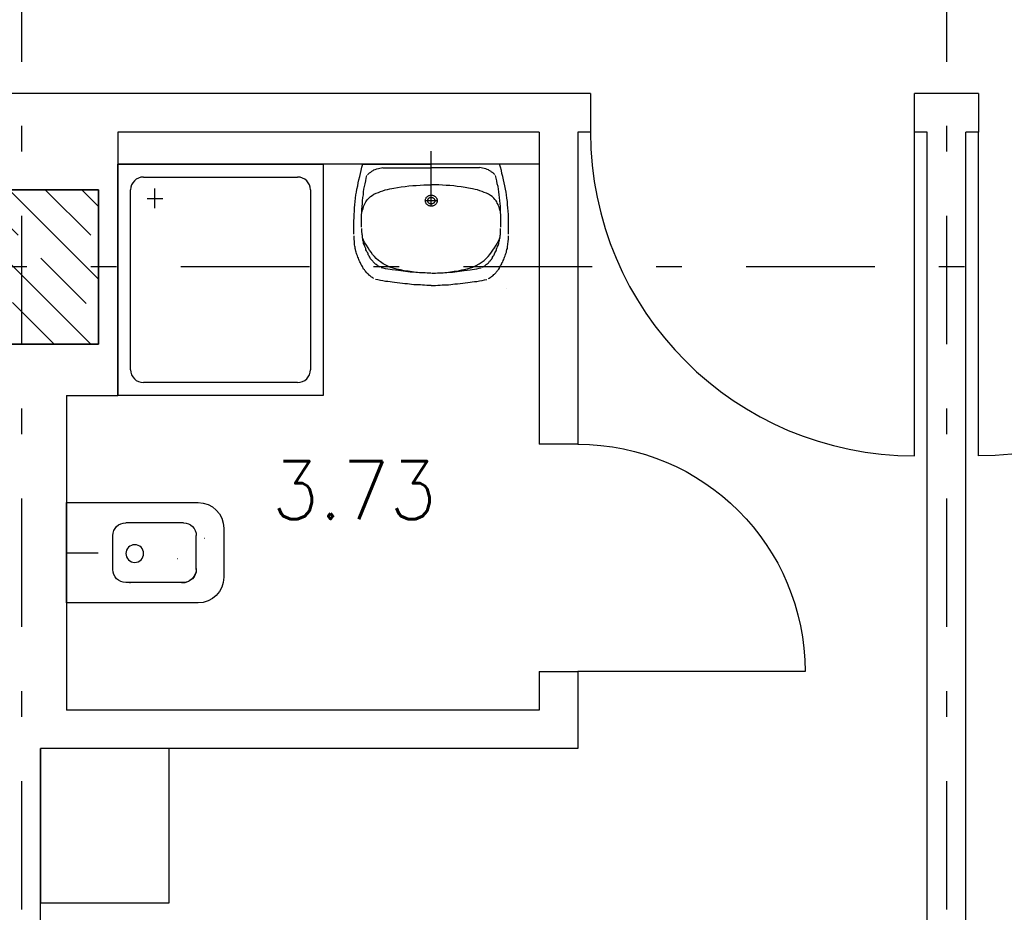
# Model space of a CAD drawing. Extents: x -1702.1 to -1638.5, y 1185.1 to 1220.8.
# Tile 16 of 50: x -1679.4 to -1675.6, y 1195.4 to 1198.9. Entities that reach past the tile are written whole.
import ezdxf
from ezdxf.enums import TextEntityAlignment as Align

# ---------------------------------------------------------------- set-up
doc = ezdxf.new("R2010")
doc.units = 0
doc.header["$MEASUREMENT"] = 0
doc.linetypes.add('DASHDOT', pattern=[1, 0.5, -0.25, 0, -0.25])
doc.linetypes.add('HIDDEN', pattern=[0.375, 0.25, -0.125])
doc.layers.get('0').update_dxf_attribs({"linetype": 'CONTINUOUS'})
for name, color, linetype in [('13', 94, 'CONTINUOUS'), ('18', 5, 'CONTINUOUS'), ('3', 6, 'CONTINUOUS'), ('45', 132, 'CONTINUOUS'), ('48', 33, 'CONTINUOUS'), ('54', 253, 'CONTINUOUS'), ('8', 1, 'CONTINUOUS')]:
    doc.layers.add(name, color=color, linetype=linetype)
doc.styles.add('ROMANS', font='ROMANS', dxfattribs={"height": 0.2})

msp = doc.modelspace()

# ---------------------------------------------------------------- linework, layer by layer
at = {"linetype": 'Continuous'}
for p, q in [((-1677.7816, 1198.16028, 0.21561), (-1677.7816, 1198.35284, 0.21561)), ((-1679.2016, 1196.78988, 0.21561), (-1679.07717, 1196.78988, 0.21561))]:
    msp.add_line(p, q, dxfattribs=at)
at = {"linetype": 'Continuous', "elevation": 0.21561}
msp.add_lwpolyline([(-1677.4876, 1197.81701), (-1677.4876, 1197.81701), (-1677.4876, 1197.81701), (-1677.4876, 1197.81701)], close=True, dxfattribs=at)
at = {"layer": '13', "linetype": 'Continuous'}
for p, q in [((-1677.1616, 1198.57739, 0.21561), (-1681.5916, 1198.57739, 0.21561)), ((-1675.6516, 1198.57739, 0.21561), (-1675.9016, 1198.57739, 0.21561)), ((-1679.0016, 1198.42739, 0.21561), (-1679.0016, 1197.40239, 0.21561)), ((-1677.3616, 1198.42739, 0.21561), (-1679.0016, 1198.42739, 0.21561)), ((-1677.3616, 1198.42739, 0.21561), (-1677.3616, 1197.21239, 0.21561)), ((-1677.1616, 1198.42739, 0.21561), (-1677.2116, 1198.42739, 0.21561)), ((-1677.2116, 1198.42739, 0.21561), (-1677.2116, 1197.21239, 0.21561)), ((-1675.8516, 1198.42739, 0.21561), (-1675.9016, 1198.42739, 0.21561)), ((-1675.8516, 1188.89239, 0.0206), (-1675.8516, 1198.42739, 0.0206)), ((-1675.7016, 1188.89239, 0.0206), (-1675.7016, 1198.42739, 0.0206)), ((-1675.6516, 1198.42739, 0.21561), (-1675.7016, 1198.42739, 0.21561)), ((-1677.3616, 1198.30239, 0.21561), (-1679.0016, 1198.30239, 0.21561)), ((-1679.2016, 1197.40239, 0.21561), (-1679.0016, 1197.40239, 0.21561)), ((-1679.2016, 1197.40239, 0.21561), (-1679.2016, 1196.17739, 0.21561)), ((-1677.3616, 1196.32739, 0.21561), (-1677.3616, 1196.17739, 0.21561)), ((-1677.2116, 1196.32739, 0.21561), (-1677.2116, 1196.02739, 0.21561)), ((-1677.3616, 1196.17739, 0.21561), (-1679.2016, 1196.17739, 0.21561)), ((-1679.3016, 1191.43276, 0.0206), (-1679.3016, 1196.02739, 0.0206)), ((-1677.2116, 1196.02739, 0.21561), (-1679.3016, 1196.02739, 0.21561))]:
    msp.add_line(p, q, dxfattribs=at)
at = {"layer": '13', "linetype": 'Continuous', "elevation": 0.21561}
for points in [[(-1677.1616, 1198.57739), (-1677.1616, 1198.42739), (-1677.1616, 1198.42739), (-1677.1616, 1198.42739)], [(-1675.9016, 1198.42739), (-1675.9016, 1198.42739), (-1675.9016, 1198.42739), (-1675.9016, 1198.57739)], [(-1675.6516, 1198.57739), (-1675.6516, 1198.42739), (-1675.6516, 1198.42739), (-1675.6516, 1198.42739)], [(-1677.2116, 1197.21239), (-1677.2116, 1197.21239), (-1677.2116, 1197.21239), (-1677.3616, 1197.21239)], [(-1677.3616, 1196.32739), (-1677.2116, 1196.32739), (-1677.2116, 1196.32739), (-1677.2116, 1196.32739)]]:
    msp.add_lwpolyline(points, dxfattribs=at)
at = {"layer": '18', "linetype": 'Continuous'}
for p, q in [((-1675.9016, 1197.16739, 0.21561), (-1675.9016, 1198.42739, 0.21561)), ((-1675.6516, 1197.16739, 0.21561), (-1675.6516, 1198.42739, 0.21561)), ((-1676.3266, 1196.32739, 0.21561), (-1677.2116, 1196.32739, 0.21561))]:
    msp.add_line(p, q, dxfattribs=at)
msp.add_arc((-1675.9016, 1198.42739, 0.215612), 1.26, 180, 270, dxfattribs=at)
at = {"layer": '18', "linetype": 'Continuous', "extrusion": (0, 0, -1)}
for centre, radius, start, end in [((1675.6516, 1198.42739, -0.215612), 1.26, 180, 270), ((1677.2116, 1196.32739, -0.215612), 0.885, 90, 180)]:
    msp.add_arc(centre, radius, start, end, dxfattribs=at)
at = {"layer": '3', "linetype": 'Continuous', "elevation": 0.0206}
for points in [[(-1679.0766, 1198.20239), (-1679.0766, 1197.60239), (-1679.6766, 1197.60239), (-1679.6766, 1198.20239)], [(-1679.6766, 1198.20239), (-1679.6766, 1197.60239), (-1679.0766, 1197.60239), (-1679.0766, 1198.20239)]]:
    msp.add_lwpolyline(points, close=True, dxfattribs=at)
at = {"layer": '45', "linetype": 'Continuous'}
for p, q in [((-1677.7816, 1198.33118, 0.21561), (-1677.78161, 1198.33118, 0.21561)), ((-1679.0016, 1197.40239, 0.21561), (-1679.0016, 1198.30239, 0.21561)), ((-1679.0016, 1198.30239, 0.21561), (-1678.2016, 1198.30239, 0.21561)), ((-1678.2016, 1198.30239, 0.21561), (-1678.2016, 1197.40239, 0.21561)), ((-1678.05476, 1198.27824, 0.21561), (-1678.05175, 1198.29032, 0.21561)), ((-1678.05175, 1198.29032, 0.21561), (-1678.04773, 1198.30239, 0.21561)), ((-1678.04773, 1198.30239, 0.21561), (-1677.7816, 1198.30239, 0.21561)), ((-1678.00455, 1198.2801, 0.21561), (-1677.99953, 1198.28196, 0.21561)), ((-1677.99953, 1198.28196, 0.21561), (-1677.9935, 1198.28474, 0.21561)), ((-1677.9935, 1198.28474, 0.21561), (-1677.98748, 1198.28567, 0.21561)), ((-1677.98748, 1198.28567, 0.21561), (-1677.98145, 1198.28753, 0.21561)), ((-1677.98145, 1198.28753, 0.21561), (-1677.97543, 1198.28846, 0.21561)), ((-1677.97543, 1198.28846, 0.21561), (-1677.9694, 1198.28939, 0.21561)), ((-1677.9694, 1198.28846, 0.21561), (-1677.7816, 1198.28846, 0.21561)), ((-1677.51545, 1198.30239, 0.21561), (-1677.7816, 1198.30239, 0.21561)), ((-1677.5938, 1198.28846, 0.21561), (-1677.7816, 1198.28846, 0.21561)), ((-1677.58777, 1198.28846, 0.21561), (-1677.5938, 1198.28939, 0.21561)), ((-1677.58174, 1198.28753, 0.21561), (-1677.58777, 1198.28846, 0.21561)), ((-1677.57571, 1198.28567, 0.21561), (-1677.58174, 1198.28753, 0.21561)), ((-1677.56968, 1198.28474, 0.21561), (-1677.57571, 1198.28567, 0.21561)), ((-1677.56367, 1198.28196, 0.21561), (-1677.56968, 1198.28474, 0.21561)), ((-1677.55864, 1198.2801, 0.21561), (-1677.56367, 1198.28196, 0.21561)), ((-1677.51144, 1198.29032, 0.21561), (-1677.51545, 1198.30239, 0.21561)), ((-1677.50843, 1198.27824, 0.21561), (-1677.51144, 1198.29032, 0.21561)), ((-1678.9016, 1198.25239, 0.21561), (-1678.3016, 1198.25239, 0.21561)), ((-1678.0658, 1198.22994, 0.21561), (-1678.0628, 1198.24202, 0.21561)), ((-1678.0628, 1198.24202, 0.21561), (-1678.05979, 1198.25409, 0.21561)), ((-1678.05979, 1198.25409, 0.21561), (-1678.05678, 1198.26617, 0.21561)), ((-1678.05678, 1198.26617, 0.21561), (-1678.05476, 1198.27824, 0.21561)), ((-1678.03669, 1198.23737, 0.21561), (-1678.03468, 1198.24852, 0.21561)), ((-1678.03468, 1198.24852, 0.21561), (-1678.03166, 1198.25874, 0.21561)), ((-1678.02966, 1198.26152, 0.21561), (-1678.02765, 1198.26339, 0.21561)), ((-1678.02765, 1198.26339, 0.21561), (-1678.02565, 1198.26525, 0.21561)), ((-1678.02565, 1198.26525, 0.21561), (-1678.02363, 1198.2671, 0.21561)), ((-1678.02363, 1198.2671, 0.21561), (-1678.02162, 1198.26895, 0.21561)), ((-1678.02162, 1198.26895, 0.21561), (-1678.01962, 1198.26988, 0.21561)), ((-1678.01962, 1198.26988, 0.21561), (-1678.0166, 1198.27174, 0.21561)), ((-1678.0166, 1198.27174, 0.21561), (-1678.01459, 1198.2736, 0.21561)), ((-1678.01459, 1198.2736, 0.21561), (-1678.01259, 1198.27545, 0.21561)), ((-1678.01259, 1198.27545, 0.21561), (-1678.00958, 1198.27638, 0.21561)), ((-1678.00958, 1198.27638, 0.21561), (-1678.00756, 1198.27824, 0.21561)), ((-1678.00756, 1198.27824, 0.21561), (-1678.00455, 1198.2801, 0.21561)), ((-1677.55563, 1198.27824, 0.21561), (-1677.55864, 1198.2801, 0.21561)), ((-1677.55362, 1198.27638, 0.21561), (-1677.55563, 1198.27824, 0.21561)), ((-1677.55061, 1198.27545, 0.21561), (-1677.55362, 1198.27638, 0.21561)), ((-1677.5486, 1198.2736, 0.21561), (-1677.55061, 1198.27545, 0.21561)), ((-1677.5466, 1198.27174, 0.21561), (-1677.5486, 1198.2736, 0.21561)), ((-1677.54358, 1198.26988, 0.21561), (-1677.5466, 1198.27174, 0.21561)), ((-1677.54157, 1198.26895, 0.21561), (-1677.54358, 1198.26988, 0.21561)), ((-1677.53956, 1198.2671, 0.21561), (-1677.54157, 1198.26895, 0.21561)), ((-1677.53755, 1198.26525, 0.21561), (-1677.53956, 1198.2671, 0.21561)), ((-1677.53554, 1198.26339, 0.21561), (-1677.53755, 1198.26525, 0.21561)), ((-1677.53354, 1198.26152, 0.21561), (-1677.53554, 1198.26339, 0.21561)), ((-1677.52851, 1198.24852, 0.21561), (-1677.53153, 1198.25874, 0.21561)), ((-1677.52651, 1198.23737, 0.21561), (-1677.52851, 1198.24852, 0.21561)), ((-1677.50642, 1198.26617, 0.21561), (-1677.50843, 1198.27824, 0.21561)), ((-1677.50341, 1198.25409, 0.21561), (-1677.50642, 1198.26617, 0.21561)), ((-1677.5004, 1198.24202, 0.21561), (-1677.50341, 1198.25409, 0.21561)), ((-1677.49739, 1198.22994, 0.21561), (-1677.5004, 1198.24202, 0.21561)), ((-1678.85761, 1198.13139, 0.21561), (-1678.85761, 1198.20739, 0.21561)), ((-1678.07284, 1198.19372, 0.21561), (-1678.07082, 1198.20579, 0.21561)), ((-1678.07082, 1198.20579, 0.21561), (-1678.06781, 1198.21787, 0.21561)), ((-1678.06781, 1198.21787, 0.21561), (-1678.0658, 1198.22994, 0.21561)), ((-1678.04472, 1198.19465, 0.21561), (-1678.04372, 1198.20487, 0.21561)), ((-1678.04372, 1198.20487, 0.21561), (-1678.04171, 1198.21601, 0.21561)), ((-1678.04171, 1198.21601, 0.21561), (-1678.03869, 1198.22623, 0.21561)), ((-1678.03869, 1198.22623, 0.21561), (-1678.03669, 1198.23737, 0.21561)), ((-1677.96136, 1198.20208, 0.21561), (-1677.95233, 1198.20394, 0.21561)), ((-1677.95233, 1198.20394, 0.21561), (-1677.94229, 1198.20672, 0.21561)), ((-1677.94229, 1198.20672, 0.21561), (-1677.92721, 1198.20951, 0.21561)), ((-1677.92721, 1198.20951, 0.21561), (-1677.91316, 1198.2123, 0.21561)), ((-1677.91316, 1198.2123, 0.21561), (-1677.89809, 1198.21415, 0.21561)), ((-1677.89809, 1198.21415, 0.21561), (-1677.88303, 1198.21601, 0.21561)), ((-1677.88303, 1198.21601, 0.21561), (-1677.86897, 1198.21787, 0.21561)), ((-1677.86897, 1198.21787, 0.21561), (-1677.85389, 1198.2188, 0.21561)), ((-1677.85389, 1198.2188, 0.21561), (-1677.83985, 1198.21973, 0.21561)), ((-1677.83985, 1198.21973, 0.21561), (-1677.82479, 1198.22066, 0.21561)), ((-1677.82479, 1198.22066, 0.21561), (-1677.81072, 1198.22158, 0.21561)), ((-1677.81072, 1198.22158, 0.21561), (-1677.79666, 1198.22251, 0.21561)), ((-1677.79666, 1198.22251, 0.21561), (-1677.7816, 1198.22251, 0.21561)), ((-1677.76653, 1198.22251, 0.21561), (-1677.7816, 1198.22251, 0.21561)), ((-1677.75247, 1198.22158, 0.21561), (-1677.76653, 1198.22251, 0.21561)), ((-1677.73841, 1198.22066, 0.21561), (-1677.75247, 1198.22158, 0.21561)), ((-1677.72334, 1198.21973, 0.21561), (-1677.73841, 1198.22066, 0.21561)), ((-1677.7093, 1198.2188, 0.21561), (-1677.72334, 1198.21973, 0.21561)), ((-1677.69423, 1198.21787, 0.21561), (-1677.7093, 1198.2188, 0.21561)), ((-1677.68016, 1198.21601, 0.21561), (-1677.69423, 1198.21787, 0.21561)), ((-1677.6651, 1198.21415, 0.21561), (-1677.68016, 1198.21601, 0.21561)), ((-1677.65003, 1198.2123, 0.21561), (-1677.6651, 1198.21415, 0.21561)), ((-1677.63598, 1198.20951, 0.21561), (-1677.65003, 1198.2123, 0.21561)), ((-1677.62091, 1198.20672, 0.21561), (-1677.63598, 1198.20951, 0.21561)), ((-1677.61087, 1198.20394, 0.21561), (-1677.62091, 1198.20672, 0.21561)), ((-1677.60183, 1198.20208, 0.21561), (-1677.61087, 1198.20394, 0.21561)), ((-1677.5245, 1198.22623, 0.21561), (-1677.52651, 1198.23737, 0.21561)), ((-1677.52148, 1198.21601, 0.21561), (-1677.5245, 1198.22623, 0.21561)), ((-1677.51947, 1198.20487, 0.21561), (-1677.52148, 1198.21601, 0.21561)), ((-1677.51847, 1198.19465, 0.21561), (-1677.51947, 1198.20487, 0.21561)), ((-1677.49538, 1198.21787, 0.21561), (-1677.49739, 1198.22994, 0.21561)), ((-1677.49237, 1198.20579, 0.21561), (-1677.49538, 1198.21787, 0.21561)), ((-1677.49036, 1198.19372, 0.21561), (-1677.49237, 1198.20579, 0.21561)), ((-1678.9516, 1197.50239, 0.21561), (-1678.9516, 1198.20239, 0.21561)), ((-1678.8876, 1198.16839, 0.21561), (-1678.8266, 1198.16839, 0.21561)), ((-1678.2516, 1198.20239, 0.21561), (-1678.2516, 1197.50239, 0.21561)), ((-1678.07786, 1198.1575, 0.21561), (-1678.07586, 1198.1705, 0.21561)), ((-1678.07586, 1198.1705, 0.21561), (-1678.07484, 1198.18257, 0.21561)), ((-1678.07484, 1198.18257, 0.21561), (-1678.07284, 1198.19372, 0.21561)), ((-1678.04875, 1198.16028, 0.21561), (-1678.04773, 1198.17236, 0.21561)), ((-1678.04773, 1198.17236, 0.21561), (-1678.04573, 1198.1835, 0.21561)), ((-1678.04573, 1198.1835, 0.21561), (-1678.04472, 1198.19465, 0.21561)), ((-1678.02966, 1198.16493, 0.21561), (-1678.02463, 1198.1705, 0.21561)), ((-1678.02463, 1198.1705, 0.21561), (-1678.01861, 1198.17607, 0.21561)), ((-1678.01861, 1198.17607, 0.21561), (-1678.01158, 1198.18072, 0.21561)), ((-1678.01158, 1198.18072, 0.21561), (-1678.00455, 1198.18536, 0.21561)), ((-1678.00455, 1198.18536, 0.21561), (-1677.99652, 1198.18908, 0.21561)), ((-1677.99652, 1198.18908, 0.21561), (-1677.98748, 1198.19279, 0.21561)), ((-1677.98748, 1198.19279, 0.21561), (-1677.97945, 1198.19652, 0.21561)), ((-1677.97945, 1198.19652, 0.21561), (-1677.9704, 1198.1993, 0.21561)), ((-1677.9704, 1198.1993, 0.21561), (-1677.96136, 1198.20208, 0.21561)), ((-1677.7816, 1198.14264, 0.21561), (-1677.7816, 1198.1835, 0.21561)), ((-1677.59278, 1198.1993, 0.21561), (-1677.60183, 1198.20208, 0.21561)), ((-1677.58375, 1198.19652, 0.21561), (-1677.59278, 1198.1993, 0.21561)), ((-1677.57571, 1198.19279, 0.21561), (-1677.58375, 1198.19652, 0.21561)), ((-1677.56668, 1198.18908, 0.21561), (-1677.57571, 1198.19279, 0.21561)), ((-1677.55864, 1198.18536, 0.21561), (-1677.56668, 1198.18908, 0.21561)), ((-1677.55161, 1198.18072, 0.21561), (-1677.55864, 1198.18536, 0.21561)), ((-1677.54458, 1198.17607, 0.21561), (-1677.55161, 1198.18072, 0.21561)), ((-1677.53855, 1198.1705, 0.21561), (-1677.54458, 1198.17607, 0.21561)), ((-1677.53354, 1198.16493, 0.21561), (-1677.53855, 1198.1705, 0.21561)), ((-1677.51747, 1198.1835, 0.21561), (-1677.51847, 1198.19465, 0.21561)), ((-1677.51545, 1198.17236, 0.21561), (-1677.51747, 1198.1835, 0.21561)), ((-1677.51445, 1198.16028, 0.21561), (-1677.51545, 1198.17236, 0.21561)), ((-1677.48835, 1198.18257, 0.21561), (-1677.49036, 1198.19372, 0.21561)), ((-1677.48734, 1198.1705, 0.21561), (-1677.48835, 1198.18257, 0.21561)), ((-1677.48533, 1198.1575, 0.21561), (-1677.48734, 1198.1705, 0.21561)), ((-1678.08088, 1198.11942, 0.21561), (-1678.07988, 1198.13242, 0.21561)), ((-1678.07988, 1198.13242, 0.21561), (-1678.07886, 1198.14449, 0.21561)), ((-1678.07886, 1198.14449, 0.21561), (-1678.07786, 1198.1575, 0.21561)), ((-1678.05175, 1198.12592, 0.21561), (-1678.05075, 1198.13799, 0.21561)), ((-1678.05075, 1198.13799, 0.21561), (-1678.04975, 1198.14914, 0.21561)), ((-1678.04975, 1198.14914, 0.21561), (-1678.04875, 1198.16028, 0.21561)), ((-1678.04875, 1198.12406, 0.21561), (-1678.04673, 1198.12963, 0.21561)), ((-1678.04673, 1198.12963, 0.21561), (-1678.04573, 1198.13521, 0.21561)), ((-1678.04573, 1198.13521, 0.21561), (-1678.04372, 1198.14078, 0.21561)), ((-1678.04372, 1198.14078, 0.21561), (-1678.04171, 1198.14542, 0.21561)), ((-1678.04171, 1198.14542, 0.21561), (-1678.03869, 1198.151, 0.21561)), ((-1678.03869, 1198.151, 0.21561), (-1678.03669, 1198.15564, 0.21561)), ((-1678.03669, 1198.15564, 0.21561), (-1678.03368, 1198.16028, 0.21561)), ((-1678.03368, 1198.16028, 0.21561), (-1678.02966, 1198.16493, 0.21561)), ((-1677.75649, 1198.16028, 0.21561), (-1677.8067, 1198.16028, 0.21561)), ((-1677.52951, 1198.16028, 0.21561), (-1677.53354, 1198.16493, 0.21561)), ((-1677.52651, 1198.15564, 0.21561), (-1677.52951, 1198.16028, 0.21561)), ((-1677.5245, 1198.151, 0.21561), (-1677.52651, 1198.15564, 0.21561)), ((-1677.52148, 1198.14542, 0.21561), (-1677.5245, 1198.151, 0.21561)), ((-1677.51947, 1198.14078, 0.21561), (-1677.52148, 1198.14542, 0.21561)), ((-1677.51747, 1198.13521, 0.21561), (-1677.51947, 1198.14078, 0.21561)), ((-1677.51646, 1198.12963, 0.21561), (-1677.51747, 1198.13521, 0.21561)), ((-1677.51445, 1198.12406, 0.21561), (-1677.51646, 1198.12963, 0.21561)), ((-1677.51345, 1198.14914, 0.21561), (-1677.51445, 1198.16028, 0.21561)), ((-1677.51244, 1198.13799, 0.21561), (-1677.51345, 1198.14914, 0.21561)), ((-1677.51144, 1198.12592, 0.21561), (-1677.51244, 1198.13799, 0.21561)), ((-1677.48432, 1198.14449, 0.21561), (-1677.48533, 1198.1575, 0.21561)), ((-1677.48332, 1198.13242, 0.21561), (-1677.48432, 1198.14449, 0.21561)), ((-1677.48231, 1198.11942, 0.21561), (-1677.48332, 1198.13242, 0.21561)), ((-1678.08289, 1198.08134, 0.21561), (-1678.08188, 1198.09341, 0.21561)), ((-1678.08188, 1198.10641, 0.21561), (-1678.08088, 1198.11942, 0.21561)), ((-1678.08188, 1198.09341, 0.21561), (-1678.08188, 1198.10641, 0.21561)), ((-1678.05276, 1198.10363, 0.21561), (-1678.05175, 1198.11477, 0.21561)), ((-1678.05276, 1198.10734, 0.21561), (-1678.05175, 1198.11291, 0.21561)), ((-1678.05276, 1198.09155, 0.21561), (-1678.05276, 1198.10363, 0.21561)), ((-1678.05276, 1198.08041, 0.21561), (-1678.05276, 1198.09155, 0.21561)), ((-1678.05175, 1198.11477, 0.21561), (-1678.05175, 1198.12592, 0.21561)), ((-1678.05175, 1198.11291, 0.21561), (-1678.05075, 1198.11849, 0.21561)), ((-1678.05075, 1198.11849, 0.21561), (-1678.04875, 1198.12406, 0.21561)), ((-1677.51244, 1198.11849, 0.21561), (-1677.51445, 1198.12406, 0.21561)), ((-1677.51144, 1198.11291, 0.21561), (-1677.51244, 1198.11849, 0.21561)), ((-1677.51144, 1198.11477, 0.21561), (-1677.51144, 1198.12592, 0.21561)), ((-1677.51044, 1198.10363, 0.21561), (-1677.51144, 1198.11477, 0.21561)), ((-1677.51044, 1198.10734, 0.21561), (-1677.51144, 1198.11291, 0.21561)), ((-1677.51044, 1198.09155, 0.21561), (-1677.51044, 1198.10363, 0.21561)), ((-1677.51044, 1198.08041, 0.21561), (-1677.51044, 1198.09155, 0.21561)), ((-1677.48131, 1198.10641, 0.21561), (-1677.48231, 1198.11942, 0.21561)), ((-1677.48131, 1198.09341, 0.21561), (-1677.48131, 1198.10641, 0.21561)), ((-1677.48031, 1198.08134, 0.21561), (-1677.48131, 1198.09341, 0.21561)), ((-1678.08289, 1198.06834, 0.21561), (-1678.08289, 1198.08134, 0.21561)), ((-1678.08289, 1198.05533, 0.21561), (-1678.08289, 1198.06834, 0.21561)), ((-1678.08289, 1198.04233, 0.21561), (-1678.08289, 1198.05533, 0.21561)), ((-1678.05276, 1198.06834, 0.21561), (-1678.05276, 1198.08041, 0.21561)), ((-1678.05276, 1198.05719, 0.21561), (-1678.05276, 1198.06834, 0.21561)), ((-1678.05175, 1198.04697, 0.21561), (-1678.05175, 1198.05161, 0.21561)), ((-1677.51144, 1198.04697, 0.21561), (-1677.51144, 1198.05161, 0.21561)), ((-1677.51044, 1198.06834, 0.21561), (-1677.51044, 1198.08041, 0.21561)), ((-1677.51044, 1198.05719, 0.21561), (-1677.51044, 1198.06834, 0.21561)), ((-1677.48031, 1198.06834, 0.21561), (-1677.48031, 1198.08134, 0.21561)), ((-1677.48031, 1198.05533, 0.21561), (-1677.48031, 1198.06834, 0.21561)), ((-1677.48031, 1198.04233, 0.21561), (-1677.48031, 1198.05533, 0.21561)), ((-1678.08289, 1198.03025, 0.21561), (-1678.08289, 1198.04233, 0.21561)), ((-1678.08188, 1198.01818, 0.21561), (-1678.08188, 1198.02375, 0.21561)), ((-1678.08188, 1198.01353, 0.21561), (-1678.08188, 1198.01818, 0.21561)), ((-1678.08188, 1198.00889, 0.21561), (-1678.08188, 1198.01353, 0.21561)), ((-1678.05175, 1198.04233, 0.21561), (-1678.05175, 1198.04697, 0.21561)), ((-1678.05175, 1198.03861, 0.21561), (-1678.05175, 1198.04233, 0.21561)), ((-1678.05075, 1198.03304, 0.21561), (-1678.05175, 1198.03861, 0.21561)), ((-1678.05075, 1198.02932, 0.21561), (-1678.05075, 1198.03304, 0.21561)), ((-1678.04975, 1198.02468, 0.21561), (-1678.05075, 1198.02932, 0.21561)), ((-1678.04975, 1198.02003, 0.21561), (-1678.04975, 1198.02468, 0.21561)), ((-1678.04875, 1198.01539, 0.21561), (-1678.04975, 1198.02003, 0.21561)), ((-1678.04472, 1198.0061, 0.21561), (-1678.04975, 1198.01632, 0.21561)), ((-1678.04773, 1198.01168, 0.21561), (-1678.04875, 1198.01539, 0.21561)), ((-1677.51847, 1198.0061, 0.21561), (-1677.51345, 1198.01632, 0.21561)), ((-1677.51545, 1198.01168, 0.21561), (-1677.51445, 1198.01539, 0.21561)), ((-1677.51445, 1198.01539, 0.21561), (-1677.51345, 1198.02003, 0.21561)), ((-1677.51345, 1198.02468, 0.21561), (-1677.51244, 1198.02932, 0.21561)), ((-1677.51345, 1198.02003, 0.21561), (-1677.51345, 1198.02468, 0.21561)), ((-1677.51244, 1198.03304, 0.21561), (-1677.51144, 1198.03861, 0.21561)), ((-1677.51244, 1198.02932, 0.21561), (-1677.51244, 1198.03304, 0.21561)), ((-1677.51144, 1198.04233, 0.21561), (-1677.51144, 1198.04697, 0.21561)), ((-1677.51144, 1198.03861, 0.21561), (-1677.51144, 1198.04233, 0.21561)), ((-1677.48131, 1198.01818, 0.21561), (-1677.48131, 1198.02375, 0.21561)), ((-1677.48131, 1198.01353, 0.21561), (-1677.48131, 1198.01818, 0.21561)), ((-1677.48131, 1198.00889, 0.21561), (-1677.48131, 1198.01353, 0.21561)), ((-1677.48031, 1198.03025, 0.21561), (-1677.48031, 1198.04233, 0.21561)), ((-1678.08088, 1198.00332, 0.21561), (-1678.08188, 1198.00889, 0.21561)), ((-1678.08088, 1197.99867, 0.21561), (-1678.08088, 1198.00332, 0.21561)), ((-1678.07988, 1197.99403, 0.21561), (-1678.08088, 1197.99867, 0.21561)), ((-1678.07988, 1197.98846, 0.21561), (-1678.07988, 1197.99403, 0.21561)), ((-1678.07886, 1197.98381, 0.21561), (-1678.07988, 1197.98846, 0.21561)), ((-1678.07786, 1197.97917, 0.21561), (-1678.07886, 1197.98381, 0.21561)), ((-1678.07786, 1197.97452, 0.21561), (-1678.07786, 1197.97917, 0.21561)), ((-1678.07586, 1197.96988, 0.21561), (-1678.07786, 1197.97452, 0.21561)), ((-1678.04773, 1198.00703, 0.21561), (-1678.04773, 1198.01168, 0.21561)), ((-1678.04573, 1198.00332, 0.21561), (-1678.04773, 1198.00703, 0.21561)), ((-1678.04472, 1197.99867, 0.21561), (-1678.04573, 1198.00332, 0.21561)), ((-1678.0397, 1197.99681, 0.21561), (-1678.04472, 1198.0061, 0.21561)), ((-1678.04472, 1197.99403, 0.21561), (-1678.04472, 1197.99867, 0.21561)), ((-1678.04272, 1197.99031, 0.21561), (-1678.04472, 1197.99403, 0.21561)), ((-1678.04171, 1197.98567, 0.21561), (-1678.04272, 1197.99031, 0.21561)), ((-1678.0397, 1197.98195, 0.21561), (-1678.04171, 1197.98567, 0.21561)), ((-1678.03368, 1197.9866, 0.21561), (-1678.0397, 1197.99681, 0.21561)), ((-1678.03769, 1197.97731, 0.21561), (-1678.0397, 1197.98195, 0.21561)), ((-1678.03569, 1197.97359, 0.21561), (-1678.03769, 1197.97731, 0.21561)), ((-1678.02765, 1197.97731, 0.21561), (-1678.03368, 1197.9866, 0.21561)), ((-1678.02162, 1197.96802, 0.21561), (-1678.02765, 1197.97731, 0.21561)), ((-1677.54157, 1197.96802, 0.21561), (-1677.53554, 1197.97731, 0.21561)), ((-1677.53554, 1197.97731, 0.21561), (-1677.52951, 1197.9866, 0.21561)), ((-1677.52951, 1197.9866, 0.21561), (-1677.5235, 1197.99681, 0.21561)), ((-1677.52751, 1197.97359, 0.21561), (-1677.5255, 1197.97731, 0.21561)), ((-1677.5255, 1197.97731, 0.21561), (-1677.5235, 1197.98195, 0.21561)), ((-1677.5235, 1197.99681, 0.21561), (-1677.51847, 1198.0061, 0.21561)), ((-1677.5235, 1197.98195, 0.21561), (-1677.52148, 1197.98567, 0.21561)), ((-1677.52148, 1197.98567, 0.21561), (-1677.52048, 1197.99031, 0.21561)), ((-1677.52048, 1197.99031, 0.21561), (-1677.51847, 1197.99403, 0.21561)), ((-1677.51847, 1197.99867, 0.21561), (-1677.51747, 1198.00332, 0.21561)), ((-1677.51847, 1197.99403, 0.21561), (-1677.51847, 1197.99867, 0.21561)), ((-1677.51747, 1198.00332, 0.21561), (-1677.51545, 1198.00703, 0.21561)), ((-1677.51545, 1198.00703, 0.21561), (-1677.51545, 1198.01168, 0.21561)), ((-1677.48734, 1197.96988, 0.21561), (-1677.48533, 1197.97452, 0.21561)), ((-1677.48533, 1197.97917, 0.21561), (-1677.48432, 1197.98381, 0.21561)), ((-1677.48533, 1197.97452, 0.21561), (-1677.48533, 1197.97917, 0.21561)), ((-1677.48432, 1197.98381, 0.21561), (-1677.48332, 1197.98846, 0.21561)), ((-1677.48332, 1197.99403, 0.21561), (-1677.48231, 1197.99867, 0.21561)), ((-1677.48332, 1197.98846, 0.21561), (-1677.48332, 1197.99403, 0.21561)), ((-1677.48231, 1198.00332, 0.21561), (-1677.48131, 1198.00889, 0.21561)), ((-1677.48231, 1197.99867, 0.21561), (-1677.48231, 1198.00332, 0.21561)), ((-1678.07484, 1197.96431, 0.21561), (-1678.07586, 1197.96988, 0.21561)), ((-1678.07384, 1197.95966, 0.21561), (-1678.07484, 1197.96431, 0.21561)), ((-1678.07182, 1197.95502, 0.21561), (-1678.07384, 1197.95966, 0.21561)), ((-1678.07082, 1197.95037, 0.21561), (-1678.07182, 1197.95502, 0.21561)), ((-1678.06881, 1197.94573, 0.21561), (-1678.07082, 1197.95037, 0.21561)), ((-1678.06681, 1197.94109, 0.21561), (-1678.06881, 1197.94573, 0.21561)), ((-1678.0648, 1197.93644, 0.21561), (-1678.06681, 1197.94109, 0.21561)), ((-1678.06381, 1197.9318, 0.21561), (-1678.0648, 1197.93644, 0.21561)), ((-1678.03569, 1197.96895, 0.21561), (-1678.03569, 1197.97359, 0.21561)), ((-1678.03368, 1197.96524, 0.21561), (-1678.03569, 1197.96895, 0.21561)), ((-1678.03166, 1197.96059, 0.21561), (-1678.03368, 1197.96524, 0.21561)), ((-1678.02866, 1197.95688, 0.21561), (-1678.03166, 1197.96059, 0.21561)), ((-1678.02765, 1197.95316, 0.21561), (-1678.02866, 1197.95688, 0.21561)), ((-1678.02665, 1197.94945, 0.21561), (-1678.02765, 1197.95316, 0.21561)), ((-1678.02463, 1197.94759, 0.21561), (-1678.02665, 1197.94945, 0.21561)), ((-1678.02263, 1197.94387, 0.21561), (-1678.02463, 1197.94759, 0.21561)), ((-1678.02062, 1197.94016, 0.21561), (-1678.02263, 1197.94387, 0.21561)), ((-1678.0156, 1197.95966, 0.21561), (-1678.02162, 1197.96802, 0.21561)), ((-1678.01962, 1197.9383, 0.21561), (-1678.02062, 1197.94016, 0.21561)), ((-1678.01761, 1197.93458, 0.21561), (-1678.01962, 1197.9383, 0.21561)), ((-1678.00958, 1197.9513, 0.21561), (-1678.0156, 1197.95966, 0.21561)), ((-1678.00255, 1197.94294, 0.21561), (-1678.00958, 1197.9513, 0.21561)), ((-1677.99552, 1197.93551, 0.21561), (-1678.00255, 1197.94294, 0.21561)), ((-1677.98748, 1197.92808, 0.21561), (-1677.99552, 1197.93551, 0.21561)), ((-1677.57571, 1197.92808, 0.21561), (-1677.56768, 1197.93551, 0.21561)), ((-1677.56768, 1197.93551, 0.21561), (-1677.56065, 1197.94294, 0.21561)), ((-1677.56065, 1197.94294, 0.21561), (-1677.55362, 1197.9513, 0.21561)), ((-1677.55362, 1197.9513, 0.21561), (-1677.5476, 1197.95966, 0.21561)), ((-1677.5476, 1197.95966, 0.21561), (-1677.54157, 1197.96802, 0.21561)), ((-1677.54558, 1197.93458, 0.21561), (-1677.54358, 1197.9383, 0.21561)), ((-1677.54358, 1197.9383, 0.21561), (-1677.54257, 1197.94016, 0.21561)), ((-1677.54257, 1197.94016, 0.21561), (-1677.54057, 1197.94387, 0.21561)), ((-1677.54057, 1197.94387, 0.21561), (-1677.53855, 1197.94759, 0.21561)), ((-1677.53855, 1197.94759, 0.21561), (-1677.53654, 1197.94945, 0.21561)), ((-1677.53654, 1197.94945, 0.21561), (-1677.53554, 1197.95316, 0.21561)), ((-1677.53554, 1197.95316, 0.21561), (-1677.53454, 1197.95688, 0.21561)), ((-1677.53454, 1197.95688, 0.21561), (-1677.53153, 1197.96059, 0.21561)), ((-1677.53153, 1197.96059, 0.21561), (-1677.52951, 1197.96524, 0.21561)), ((-1677.52951, 1197.96524, 0.21561), (-1677.52751, 1197.96895, 0.21561)), ((-1677.52751, 1197.96895, 0.21561), (-1677.52751, 1197.97359, 0.21561)), ((-1677.49938, 1197.9318, 0.21561), (-1677.49839, 1197.93644, 0.21561)), ((-1677.49839, 1197.93644, 0.21561), (-1677.49639, 1197.94109, 0.21561)), ((-1677.49639, 1197.94109, 0.21561), (-1677.49438, 1197.94573, 0.21561)), ((-1677.49438, 1197.94573, 0.21561), (-1677.49237, 1197.95037, 0.21561)), ((-1677.49237, 1197.95037, 0.21561), (-1677.49136, 1197.95502, 0.21561)), ((-1677.49136, 1197.95502, 0.21561), (-1677.48935, 1197.95966, 0.21561)), ((-1677.48935, 1197.95966, 0.21561), (-1677.48835, 1197.96431, 0.21561)), ((-1677.48835, 1197.96431, 0.21561), (-1677.48734, 1197.96988, 0.21561)), ((-1678.06179, 1197.92715, 0.21561), (-1678.06381, 1197.9318, 0.21561)), ((-1678.05979, 1197.92251, 0.21561), (-1678.06179, 1197.92715, 0.21561)), ((-1678.05678, 1197.91787, 0.21561), (-1678.05979, 1197.92251, 0.21561)), ((-1678.05578, 1197.91415, 0.21561), (-1678.05678, 1197.91787, 0.21561)), ((-1678.05376, 1197.91044, 0.21561), (-1678.05578, 1197.91415, 0.21561)), ((-1678.05175, 1197.90765, 0.21561), (-1678.05376, 1197.91044, 0.21561)), ((-1678.04975, 1197.90393, 0.21561), (-1678.05175, 1197.90765, 0.21561)), ((-1678.04773, 1197.90022, 0.21561), (-1678.04975, 1197.90393, 0.21561)), ((-1678.04673, 1197.89743, 0.21561), (-1678.04773, 1197.90022, 0.21561)), ((-1678.04472, 1197.89372, 0.21561), (-1678.04673, 1197.89743, 0.21561)), ((-1678.0156, 1197.9318, 0.21561), (-1678.01761, 1197.93458, 0.21561)), ((-1678.01359, 1197.92994, 0.21561), (-1678.0156, 1197.9318, 0.21561)), ((-1678.01158, 1197.92715, 0.21561), (-1678.01359, 1197.92994, 0.21561)), ((-1678.00857, 1197.92437, 0.21561), (-1678.01158, 1197.92715, 0.21561)), ((-1678.00756, 1197.92251, 0.21561), (-1678.00857, 1197.92437, 0.21561)), ((-1678.00556, 1197.91972, 0.21561), (-1678.00756, 1197.92251, 0.21561)), ((-1678.00255, 1197.91694, 0.21561), (-1678.00556, 1197.91972, 0.21561)), ((-1677.99953, 1197.91508, 0.21561), (-1678.00255, 1197.91694, 0.21561)), ((-1677.99852, 1197.91322, 0.21561), (-1677.99953, 1197.91508, 0.21561)), ((-1677.99552, 1197.91136, 0.21561), (-1677.99852, 1197.91322, 0.21561)), ((-1677.9925, 1197.90951, 0.21561), (-1677.99552, 1197.91136, 0.21561)), ((-1677.99049, 1197.90672, 0.21561), (-1677.9925, 1197.90951, 0.21561)), ((-1677.98748, 1197.90579, 0.21561), (-1677.99049, 1197.90672, 0.21561)), ((-1677.97945, 1197.92251, 0.21561), (-1677.98748, 1197.92808, 0.21561)), ((-1677.98446, 1197.90393, 0.21561), (-1677.98748, 1197.90579, 0.21561)), ((-1677.98145, 1197.90208, 0.21561), (-1677.98446, 1197.90393, 0.21561)), ((-1677.9684, 1197.91415, 0.21561), (-1677.97945, 1197.92251, 0.21561)), ((-1677.9684, 1197.89743, 0.21561), (-1677.97643, 1197.89836, 0.21561)), ((-1677.95635, 1197.90765, 0.21561), (-1677.9684, 1197.91415, 0.21561)), ((-1677.95936, 1197.89558, 0.21561), (-1677.9684, 1197.89743, 0.21561)), ((-1677.94329, 1197.90208, 0.21561), (-1677.95635, 1197.90765, 0.21561)), ((-1677.93023, 1197.89743, 0.21561), (-1677.94329, 1197.90208, 0.21561)), ((-1677.91617, 1197.89372, 0.21561), (-1677.93023, 1197.89743, 0.21561)), ((-1677.64703, 1197.89372, 0.21561), (-1677.63296, 1197.89743, 0.21561)), ((-1677.63296, 1197.89743, 0.21561), (-1677.6199, 1197.90208, 0.21561)), ((-1677.6199, 1197.90208, 0.21561), (-1677.60685, 1197.90765, 0.21561)), ((-1677.60685, 1197.90765, 0.21561), (-1677.5948, 1197.91415, 0.21561)), ((-1677.60384, 1197.89558, 0.21561), (-1677.5948, 1197.89743, 0.21561)), ((-1677.5948, 1197.91415, 0.21561), (-1677.58375, 1197.92251, 0.21561)), ((-1677.5948, 1197.89743, 0.21561), (-1677.58677, 1197.89836, 0.21561)), ((-1677.58375, 1197.92251, 0.21561), (-1677.57571, 1197.92808, 0.21561)), ((-1677.58174, 1197.90208, 0.21561), (-1677.57873, 1197.90393, 0.21561)), ((-1677.57873, 1197.90393, 0.21561), (-1677.57571, 1197.90579, 0.21561)), ((-1677.57571, 1197.90579, 0.21561), (-1677.5727, 1197.90672, 0.21561)), ((-1677.5727, 1197.90672, 0.21561), (-1677.5707, 1197.90951, 0.21561)), ((-1677.5707, 1197.90951, 0.21561), (-1677.56768, 1197.91136, 0.21561)), ((-1677.56768, 1197.91136, 0.21561), (-1677.56467, 1197.91322, 0.21561)), ((-1677.56467, 1197.91322, 0.21561), (-1677.56367, 1197.91508, 0.21561)), ((-1677.56367, 1197.91508, 0.21561), (-1677.56065, 1197.91694, 0.21561)), ((-1677.56065, 1197.91694, 0.21561), (-1677.55764, 1197.91972, 0.21561)), ((-1677.55764, 1197.91972, 0.21561), (-1677.55563, 1197.92251, 0.21561)), ((-1677.55563, 1197.92251, 0.21561), (-1677.55463, 1197.92437, 0.21561)), ((-1677.55463, 1197.92437, 0.21561), (-1677.55161, 1197.92715, 0.21561)), ((-1677.55161, 1197.92715, 0.21561), (-1677.5496, 1197.92994, 0.21561)), ((-1677.5496, 1197.92994, 0.21561), (-1677.5476, 1197.9318, 0.21561)), ((-1677.5476, 1197.9318, 0.21561), (-1677.54558, 1197.93458, 0.21561)), ((-1677.51847, 1197.89372, 0.21561), (-1677.51646, 1197.89743, 0.21561)), ((-1677.51646, 1197.89743, 0.21561), (-1677.51545, 1197.90022, 0.21561)), ((-1677.51545, 1197.90022, 0.21561), (-1677.51345, 1197.90393, 0.21561)), ((-1677.51345, 1197.90393, 0.21561), (-1677.51144, 1197.90765, 0.21561)), ((-1677.51144, 1197.90765, 0.21561), (-1677.50943, 1197.91044, 0.21561)), ((-1677.50943, 1197.91044, 0.21561), (-1677.50742, 1197.91415, 0.21561)), ((-1677.50742, 1197.91415, 0.21561), (-1677.50642, 1197.91787, 0.21561)), ((-1677.50642, 1197.91787, 0.21561), (-1677.50341, 1197.92251, 0.21561)), ((-1677.50341, 1197.92251, 0.21561), (-1677.5014, 1197.92715, 0.21561)), ((-1677.5014, 1197.92715, 0.21561), (-1677.49938, 1197.9318, 0.21561)), ((-1678.04171, 1197.89093, 0.21561), (-1678.04472, 1197.89372, 0.21561)), ((-1678.0397, 1197.88814, 0.21561), (-1678.04171, 1197.89093, 0.21561)), ((-1678.03769, 1197.88536, 0.21561), (-1678.0397, 1197.88814, 0.21561)), ((-1678.03468, 1197.88257, 0.21561), (-1678.03769, 1197.88536, 0.21561)), ((-1678.03268, 1197.87979, 0.21561), (-1678.03468, 1197.88257, 0.21561)), ((-1678.03066, 1197.877, 0.21561), (-1678.03268, 1197.87979, 0.21561)), ((-1678.02765, 1197.87421, 0.21561), (-1678.03066, 1197.877, 0.21561)), ((-1678.02463, 1197.87236, 0.21561), (-1678.02765, 1197.87421, 0.21561)), ((-1678.02263, 1197.86957, 0.21561), (-1678.02463, 1197.87236, 0.21561)), ((-1678.01962, 1197.86771, 0.21561), (-1678.02263, 1197.86957, 0.21561)), ((-1678.0166, 1197.86585, 0.21561), (-1678.01962, 1197.86771, 0.21561)), ((-1678.01359, 1197.86307, 0.21561), (-1678.0166, 1197.86585, 0.21561)), ((-1678.01058, 1197.86121, 0.21561), (-1678.01359, 1197.86307, 0.21561)), ((-1678.00756, 1197.85935, 0.21561), (-1678.01058, 1197.86121, 0.21561)), ((-1678.00455, 1197.85749, 0.21561), (-1678.00756, 1197.85935, 0.21561)), ((-1677.95032, 1197.89372, 0.21561), (-1677.95936, 1197.89558, 0.21561)), ((-1677.94128, 1197.89186, 0.21561), (-1677.95032, 1197.89372, 0.21561)), ((-1677.93325, 1197.89093, 0.21561), (-1677.94128, 1197.89186, 0.21561)), ((-1677.90915, 1197.88814, 0.21561), (-1677.93325, 1197.89093, 0.21561)), ((-1677.9011, 1197.89093, 0.21561), (-1677.91617, 1197.89372, 0.21561)), ((-1677.9001, 1197.88722, 0.21561), (-1677.90915, 1197.88814, 0.21561)), ((-1677.88705, 1197.88722, 0.21561), (-1677.9011, 1197.89093, 0.21561)), ((-1677.89106, 1197.88536, 0.21561), (-1677.9001, 1197.88722, 0.21561)), ((-1677.88203, 1197.88443, 0.21561), (-1677.89106, 1197.88536, 0.21561)), ((-1677.87098, 1197.88536, 0.21561), (-1677.88705, 1197.88722, 0.21561)), ((-1677.87299, 1197.8835, 0.21561), (-1677.88203, 1197.88443, 0.21561)), ((-1677.86395, 1197.88257, 0.21561), (-1677.87299, 1197.8835, 0.21561)), ((-1677.85592, 1197.8835, 0.21561), (-1677.87098, 1197.88536, 0.21561)), ((-1677.85692, 1197.88164, 0.21561), (-1677.86395, 1197.88257, 0.21561)), ((-1677.84989, 1197.88164, 0.21561), (-1677.85692, 1197.88164, 0.21561)), ((-1677.83985, 1197.88071, 0.21561), (-1677.85592, 1197.8835, 0.21561)), ((-1677.84186, 1197.88071, 0.21561), (-1677.84989, 1197.88164, 0.21561)), ((-1677.83483, 1197.88071, 0.21561), (-1677.84186, 1197.88071, 0.21561)), ((-1677.82377, 1197.87979, 0.21561), (-1677.83985, 1197.88071, 0.21561)), ((-1677.8278, 1197.87979, 0.21561), (-1677.83483, 1197.88071, 0.21561)), ((-1677.81876, 1197.87979, 0.21561), (-1677.8278, 1197.87979, 0.21561)), ((-1677.81173, 1197.87886, 0.21561), (-1677.81876, 1197.87979, 0.21561)), ((-1677.8057, 1197.87886, 0.21561), (-1677.81173, 1197.87886, 0.21561)), ((-1677.79766, 1197.87793, 0.21561), (-1677.8057, 1197.87886, 0.21561)), ((-1677.79062, 1197.87793, 0.21561), (-1677.79766, 1197.87793, 0.21561)), ((-1677.7826, 1197.87793, 0.21561), (-1677.79062, 1197.87793, 0.21561)), ((-1677.78059, 1197.87793, 0.21561), (-1677.77257, 1197.87793, 0.21561)), ((-1677.77257, 1197.87793, 0.21561), (-1677.76553, 1197.87793, 0.21561)), ((-1677.76553, 1197.87793, 0.21561), (-1677.75749, 1197.87886, 0.21561)), ((-1677.75749, 1197.87886, 0.21561), (-1677.75147, 1197.87886, 0.21561)), ((-1677.75147, 1197.87886, 0.21561), (-1677.74444, 1197.87979, 0.21561)), ((-1677.74444, 1197.87979, 0.21561), (-1677.7354, 1197.87979, 0.21561)), ((-1677.73941, 1197.87979, 0.21561), (-1677.72334, 1197.88071, 0.21561)), ((-1677.7354, 1197.87979, 0.21561), (-1677.72837, 1197.88071, 0.21561)), ((-1677.72837, 1197.88071, 0.21561), (-1677.72134, 1197.88071, 0.21561)), ((-1677.72334, 1197.88071, 0.21561), (-1677.70728, 1197.8835, 0.21561)), ((-1677.72134, 1197.88071, 0.21561), (-1677.7133, 1197.88164, 0.21561)), ((-1677.7133, 1197.88164, 0.21561), (-1677.70627, 1197.88164, 0.21561)), ((-1677.70728, 1197.8835, 0.21561), (-1677.69221, 1197.88536, 0.21561)), ((-1677.70627, 1197.88164, 0.21561), (-1677.69924, 1197.88257, 0.21561)), ((-1677.69924, 1197.88257, 0.21561), (-1677.6902, 1197.8835, 0.21561)), ((-1677.69221, 1197.88536, 0.21561), (-1677.67614, 1197.88722, 0.21561)), ((-1677.6902, 1197.8835, 0.21561), (-1677.68117, 1197.88443, 0.21561)), ((-1677.68117, 1197.88443, 0.21561), (-1677.67213, 1197.88536, 0.21561)), ((-1677.67614, 1197.88722, 0.21561), (-1677.66208, 1197.89093, 0.21561)), ((-1677.67213, 1197.88536, 0.21561), (-1677.66309, 1197.88722, 0.21561)), ((-1677.66309, 1197.88722, 0.21561), (-1677.65405, 1197.88814, 0.21561)), ((-1677.66208, 1197.89093, 0.21561), (-1677.64703, 1197.89372, 0.21561)), ((-1677.65405, 1197.88814, 0.21561), (-1677.62994, 1197.89093, 0.21561)), ((-1677.62994, 1197.89093, 0.21561), (-1677.62191, 1197.89186, 0.21561)), ((-1677.62191, 1197.89186, 0.21561), (-1677.61287, 1197.89372, 0.21561)), ((-1677.61287, 1197.89372, 0.21561), (-1677.60384, 1197.89558, 0.21561)), ((-1677.55864, 1197.85749, 0.21561), (-1677.55563, 1197.85935, 0.21561)), ((-1677.55563, 1197.85935, 0.21561), (-1677.55261, 1197.86121, 0.21561)), ((-1677.55261, 1197.86121, 0.21561), (-1677.5496, 1197.86307, 0.21561)), ((-1677.5496, 1197.86307, 0.21561), (-1677.5466, 1197.86585, 0.21561)), ((-1677.5466, 1197.86585, 0.21561), (-1677.54358, 1197.86771, 0.21561)), ((-1677.54358, 1197.86771, 0.21561), (-1677.54057, 1197.86957, 0.21561)), ((-1677.54057, 1197.86957, 0.21561), (-1677.53855, 1197.87236, 0.21561)), ((-1677.53855, 1197.87236, 0.21561), (-1677.53554, 1197.87421, 0.21561)), ((-1677.53554, 1197.87421, 0.21561), (-1677.53253, 1197.877, 0.21561)), ((-1677.53253, 1197.877, 0.21561), (-1677.53052, 1197.87979, 0.21561)), ((-1677.53052, 1197.87979, 0.21561), (-1677.52851, 1197.88257, 0.21561)), ((-1677.52851, 1197.88257, 0.21561), (-1677.5255, 1197.88536, 0.21561)), ((-1677.5255, 1197.88536, 0.21561), (-1677.5235, 1197.88814, 0.21561)), ((-1677.5235, 1197.88814, 0.21561), (-1677.52148, 1197.89093, 0.21561)), ((-1677.52148, 1197.89093, 0.21561), (-1677.51847, 1197.89372, 0.21561)), ((-1677.98949, 1197.85192, 0.21561), (-1677.99852, 1197.85378, 0.21561)), ((-1677.97945, 1197.85006, 0.21561), (-1677.98949, 1197.85192, 0.21561)), ((-1677.9694, 1197.84821, 0.21561), (-1677.97945, 1197.85006, 0.21561)), ((-1677.95936, 1197.84635, 0.21561), (-1677.9694, 1197.84821, 0.21561)), ((-1677.95032, 1197.84542, 0.21561), (-1677.95936, 1197.84635, 0.21561)), ((-1677.92419, 1197.8417, 0.21561), (-1677.95032, 1197.84542, 0.21561)), ((-1677.91416, 1197.84078, 0.21561), (-1677.92419, 1197.8417, 0.21561)), ((-1677.90412, 1197.83892, 0.21561), (-1677.91416, 1197.84078, 0.21561)), ((-1677.89408, 1197.83799, 0.21561), (-1677.90412, 1197.83892, 0.21561)), ((-1677.88403, 1197.83706, 0.21561), (-1677.89408, 1197.83799, 0.21561)), ((-1677.87399, 1197.83613, 0.21561), (-1677.88403, 1197.83706, 0.21561)), ((-1677.86596, 1197.8352, 0.21561), (-1677.87399, 1197.83613, 0.21561)), ((-1677.85792, 1197.83427, 0.21561), (-1677.86596, 1197.8352, 0.21561)), ((-1677.84889, 1197.83335, 0.21561), (-1677.85792, 1197.83427, 0.21561)), ((-1677.84085, 1197.83335, 0.21561), (-1677.84889, 1197.83335, 0.21561)), ((-1677.83282, 1197.83242, 0.21561), (-1677.84085, 1197.83335, 0.21561)), ((-1677.82377, 1197.83242, 0.21561), (-1677.83282, 1197.83242, 0.21561)), ((-1677.81574, 1197.83149, 0.21561), (-1677.82377, 1197.83242, 0.21561)), ((-1677.80771, 1197.83149, 0.21561), (-1677.81574, 1197.83149, 0.21561)), ((-1677.79867, 1197.83056, 0.21561), (-1677.80771, 1197.83149, 0.21561)), ((-1677.79062, 1197.83056, 0.21561), (-1677.79867, 1197.83056, 0.21561)), ((-1677.7816, 1197.83056, 0.21561), (-1677.79062, 1197.83056, 0.21561)), ((-1677.7816, 1197.83056, 0.21561), (-1677.77257, 1197.83056, 0.21561)), ((-1677.77257, 1197.83056, 0.21561), (-1677.76453, 1197.83056, 0.21561)), ((-1677.76453, 1197.83056, 0.21561), (-1677.75549, 1197.83149, 0.21561)), ((-1677.75549, 1197.83149, 0.21561), (-1677.74746, 1197.83149, 0.21561)), ((-1677.74746, 1197.83149, 0.21561), (-1677.73941, 1197.83242, 0.21561)), ((-1677.73941, 1197.83242, 0.21561), (-1677.73037, 1197.83242, 0.21561)), ((-1677.73037, 1197.83242, 0.21561), (-1677.72234, 1197.83335, 0.21561)), ((-1677.72234, 1197.83335, 0.21561), (-1677.71431, 1197.83335, 0.21561)), ((-1677.71431, 1197.83335, 0.21561), (-1677.70527, 1197.83427, 0.21561)), ((-1677.70527, 1197.83427, 0.21561), (-1677.69723, 1197.8352, 0.21561)), ((-1677.69723, 1197.8352, 0.21561), (-1677.6892, 1197.83613, 0.21561)), ((-1677.6892, 1197.83613, 0.21561), (-1677.67916, 1197.83706, 0.21561)), ((-1677.67916, 1197.83706, 0.21561), (-1677.66911, 1197.83799, 0.21561)), ((-1677.66911, 1197.83799, 0.21561), (-1677.65907, 1197.83892, 0.21561)), ((-1677.65907, 1197.83892, 0.21561), (-1677.64903, 1197.84078, 0.21561)), ((-1677.64903, 1197.84078, 0.21561), (-1677.639, 1197.8417, 0.21561)), ((-1677.639, 1197.8417, 0.21561), (-1677.61287, 1197.84542, 0.21561)), ((-1677.61287, 1197.84542, 0.21561), (-1677.60384, 1197.84635, 0.21561)), ((-1677.60384, 1197.84635, 0.21561), (-1677.5938, 1197.84821, 0.21561)), ((-1677.5938, 1197.84821, 0.21561), (-1677.58375, 1197.85006, 0.21561)), ((-1677.58375, 1197.85006, 0.21561), (-1677.57371, 1197.85192, 0.21561)), ((-1677.57371, 1197.85192, 0.21561), (-1677.56467, 1197.85378, 0.21561)), ((-1678.3016, 1197.45239, 0.21561), (-1678.9016, 1197.45239, 0.21561)), ((-1678.2016, 1197.40239, 0.21561), (-1679.0016, 1197.40239, 0.21561)), ((-1679.2016, 1196.98525, 0.21561), (-1679.2016, 1196.98524, 0.21561)), ((-1679.2016, 1196.98525, 0.21561), (-1678.68889, 1196.98525, 0.21561)), ((-1679.2016, 1196.59453, 0.21561), (-1679.2016, 1196.98525, 0.21561)), ((-1678.74585, 1196.9065, 0.21561), (-1678.97065, 1196.9065, 0.21561)), ((-1678.58888, 1196.88525, 0.21561), (-1678.58888, 1196.69453, 0.21561)), ((-1679.02065, 1196.72417, 0.21561), (-1679.02065, 1196.8565, 0.21561)), ((-1678.69585, 1196.72417, 0.21561), (-1678.69585, 1196.8565, 0.21561)), ((-1679.2016, 1196.78989, 0.21561), (-1679.2016, 1196.78988, 0.21561)), ((-1678.74585, 1196.67417, 0.21561), (-1678.97065, 1196.67417, 0.21561)), ((-1678.68889, 1196.59453, 0.21561), (-1679.2016, 1196.59453, 0.21561))]:
    msp.add_line(p, q, dxfattribs=at)
at = {"layer": '45', "linetype": 'Continuous', "extrusion": (0, 0, -1), "elevation": -0.215612}
for points in [[(1677.7585, 1198.160284, 0.053013), (1677.758944, 1198.156116, 0.052357), (1677.760258, 1198.152108, 0.051187), (1677.762393, 1198.148415, 0.049734), (1677.765265, 1198.145178, 0.04825), (1677.768766, 1198.142521, 0.046955), (1677.772759, 1198.140547, 0.046009), (1677.777092, 1198.139332, 0.045513), (1677.781599, 1198.138921, 0.045513), (1677.786105, 1198.139332, 0.046009), (1677.790438, 1198.140547, 0.046955), (1677.794432, 1198.142521, 0.04825), (1677.797932, 1198.145178, 0.049734), (1677.800805, 1198.148415, 0.051187), (1677.802939, 1198.152108, 0.052357), (1677.804254, 1198.156116, 0.053013), (1677.804698, 1198.160284, 0.053013), (1677.804254, 1198.164451, 0.052357), (1677.802939, 1198.168459, 0.051187), (1677.800805, 1198.172152, 0.049734), (1677.797932, 1198.175389, 0.04825), (1677.794432, 1198.178046, 0.046955), (1677.790438, 1198.18002, 0.046009), (1677.786105, 1198.181235, 0.045513), (1677.781599, 1198.181646, 0.045513), (1677.777092, 1198.181235, 0.046009), (1677.772759, 1198.18002, 0.046955), (1677.768766, 1198.178046, 0.04825), (1677.765265, 1198.175389, 0.049734), (1677.762393, 1198.172152, 0.051187), (1677.760258, 1198.168459, 0.052357), (1677.758944, 1198.164451, 0.053013)], [(1677.767539, 1198.160284, 0.053013), (1677.767809, 1198.157747, 0.052357), (1677.768609, 1198.155307, 0.051187), (1677.769908, 1198.153059, 0.049734), (1677.771657, 1198.151089, 0.04825), (1677.773787, 1198.149472, 0.046955), (1677.776218, 1198.14827, 0.046009), (1677.778856, 1198.14753, 0.045513), (1677.781599, 1198.14728, 0.045513), (1677.784342, 1198.14753, 0.046009), (1677.786979, 1198.14827, 0.046955), (1677.78941, 1198.149472, 0.04825), (1677.791541, 1198.151089, 0.049734), (1677.793289, 1198.153059, 0.051187), (1677.794589, 1198.155307, 0.052357), (1677.795389, 1198.157747, 0.053013), (1677.795659, 1198.160284, 0.053013), (1677.795389, 1198.16282, 0.052357), (1677.794589, 1198.16526, 0.051187), (1677.793289, 1198.167508, 0.049734), (1677.791541, 1198.169478, 0.04825), (1677.78941, 1198.171095, 0.046955), (1677.786979, 1198.172297, 0.046009), (1677.784342, 1198.173037, 0.045513), (1677.781599, 1198.173287, 0.045513), (1677.778856, 1198.173037, 0.046009), (1677.776218, 1198.172297, 0.046955), (1677.773787, 1198.171095, 0.04825), (1677.771657, 1198.169478, 0.049734), (1677.769908, 1198.167508, 0.051187), (1677.768609, 1198.16526, 0.052357), (1677.767809, 1198.16282, 0.053013)]]:
    msp.add_lwpolyline(points, format="xyb", close=True, dxfattribs=at)
at = {"layer": '45', "linetype": 'Continuous', "elevation": 0.0206}
msp.add_lwpolyline([(-1678.8016, 1196.02739), (-1679.3016, 1196.02739), (-1679.3016, 1195.42739), (-1678.8016, 1195.42739)], close=True, dxfattribs=at)
at = {"layer": '45', "linetype": 'Continuous', "extrusion": (0, 0, -1)}
msp.add_circle((1678.93532, 1196.78687, -0.215612), 0.03438, dxfattribs=at)
at = {"layer": '45', "linetype": 'Continuous'}
for centre, start, end in [((-1678.9016, 1198.20239, 0.215612), 89.999997, 179.999994), ((-1678.3016, 1198.20239, 0.215612), 0, 89.999997), ((-1678.9016, 1197.50239, 0.215612), 179.999997, 269.999994), ((-1678.3016, 1197.50239, 0.215612), 269.999997, 359.999994)]:
    msp.add_arc(centre, 0.05, start, end, dxfattribs=at)
at = {"layer": '45', "linetype": 'Continuous', "extrusion": (0, 0, -1)}
for centre, radius, start, end in [((1678.68888, 1196.88525, -0.215612), 0.1, 89.999997, 179.999994), ((1678.97065, 1196.8565, -0.215612), 0.05, 359.999997, 89.999994), ((1678.74585, 1196.8565, -0.215612), 0.05, 89.999997, 179.999994), ((1678.66085, 1196.91525, -0.215612), 0.07, 271.824922, 272.709186), ((1678.76585, 1196.8365, -0.215612), 0.07, 271.825703, 272.709958), ((1678.97065, 1196.72417, -0.215612), 0.05, 270, 359.999997), ((1678.75185, 1196.728, -0.215612), 0.056, 179.999997, 270.020458), ((1678.74585, 1196.72417, -0.215612), 0.05, 179.999997, 269.999994), ((1678.9531, 1196.742, -0.215612), 0.07, 270.016369, 270.916653), ((1678.68888, 1196.69453, -0.215612), 0.1, 179.999997, 269.999994)]:
    msp.add_arc(centre, radius, start, end, dxfattribs=at)
at = {"layer": '54', "linetype": 'Continuous'}
for p, q in [((-1679.6766, 1198.17209, -0.03279), (-1679.1069, 1197.60239, -0.03279)), ((-1679.42406, 1198.20239, -0.03279), (-1679.0766, 1197.85493, -0.03279)), ((-1679.14121, 1198.20239, -0.03279), (-1679.0766, 1198.13778, -0.03279))]:
    msp.add_line(p, q, dxfattribs=at)
at = {"layer": '54', "linetype": 'HIDDEN'}
for p, q in [((-1679.56647, 1198.20239, -0.03279), (-1679.0766, 1197.71252, -0.03279)), ((-1679.28362, 1198.20239, -0.03279), (-1679.0766, 1197.99537, -0.03279)), ((-1679.6766, 1198.02968, -0.03279), (-1679.24931, 1197.60239, -0.03279))]:
    msp.add_line(p, q, dxfattribs=at)
at = {"layer": '8', "linetype": 'DASHDOT'}
for p, q in [((-1679.3766, 1206.90123, 0.0206), (-1679.3766, 1186.5456, 0.0206)), ((-1675.7766, 1206.90123, 0.0206), (-1675.7766, 1186.5456, 0.0206)), ((-1641.95595, 1197.90239, 0.0206), (-1699.32107, 1197.90239, 0.0206))]:
    msp.add_line(p, q, dxfattribs=at)

# ---------------------------------------------------------------- texts
at = {"layer": '48', "linetype": 'Continuous', "style": 'ROMANS', "width": 0.95}
msp.add_text('3.73', height=0.225, dxfattribs=at).set_placement((-1678.40225, 1197.03368, 0.21561), align=Align.MIDDLE_LEFT)

doc.saveas('drawing.dxf')
